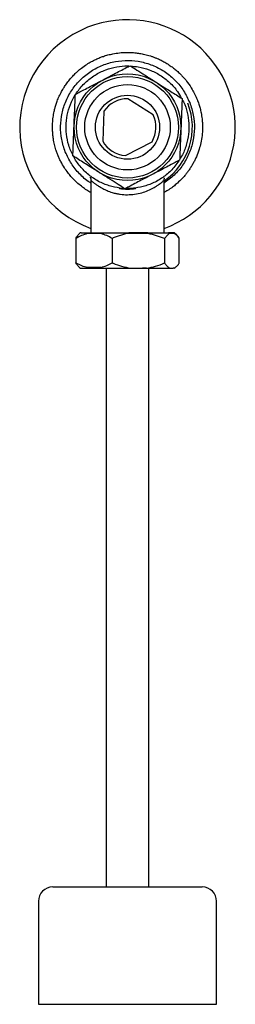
# Model space of a CAD drawing. Header units: millimetres. Extents: x 3927.592 to 3927.653, y 1912.968 to 1913.245.
import ezdxf

# ---------------------------------------------------------------- set-up
doc = ezdxf.new("R2010")
doc.units = ezdxf.units.MM
doc.layers.add('SANINDUSA', color=3, linetype='Continuous')

msp = doc.modelspace()

# ---------------------------------------------------------------- linework, layer by layer
at = {"layer": 'SANINDUSA'}
for p, q in [((3927.629837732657, 1913.218526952), (3927.622714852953, 1913.223033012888)), ((3927.616016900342, 1913.219519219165), (3927.615675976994, 1913.211097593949)), ((3927.622067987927, 1913.207053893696), (3927.629531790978, 1913.210969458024)), ((3927.612159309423, 1913.201006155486), (3927.612143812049, 1913.201001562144)), ((3927.612390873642, 1913.200200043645), (3927.612390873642, 1913.185348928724)), ((3927.632890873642, 1913.185348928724), (3927.632890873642, 1913.200200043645)), ((3927.621781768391, 1913.197827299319), (3927.620452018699, 1913.197922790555)), ((3927.609436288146, 1913.185294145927), (3927.609193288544, 1913.185099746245)), ((3927.609592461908, 1913.185348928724), (3927.61536678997, 1913.185348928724)), ((3927.615186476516, 1913.185098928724), (3927.611342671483, 1913.185098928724)), ((3927.62240650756, 1913.185098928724), (3927.61860359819, 1913.183906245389)), ((3927.628445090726, 1913.185098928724), (3927.622406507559, 1913.185098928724)), ((3927.628385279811, 1913.185348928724), (3927.622997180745, 1913.185348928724)), ((3927.635659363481, 1913.185348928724), (3927.634115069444, 1913.185348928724)), ((3927.63589948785, 1913.185098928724), (3927.634355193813, 1913.185098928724)), ((3927.636070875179, 1913.185077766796), (3927.635815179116, 1913.185294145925)), ((3927.608165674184, 1913.18375971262), (3927.608165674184, 1913.176938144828)), ((3927.618363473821, 1913.18375971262), (3927.618363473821, 1913.176938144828)), ((3927.61860359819, 1913.183906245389), (3927.618592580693, 1913.183901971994)), ((3927.633038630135, 1913.183701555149), (3927.633038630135, 1913.176848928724)), ((3927.637175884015, 1913.17679161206), (3927.637175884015, 1913.18375971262)), ((3927.608095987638, 1913.176938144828), (3927.608165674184, 1913.176938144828)), ((3927.618592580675, 1913.176795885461), (3927.61860359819, 1913.17679161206)), ((3927.637175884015, 1913.17679161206), (3927.637178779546, 1913.176795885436)), ((3927.609193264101, 1913.175598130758), (3927.609436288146, 1913.175403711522)), ((3927.615186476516, 1913.175598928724), (3927.611342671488, 1913.175598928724)), ((3927.611522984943, 1913.175348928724), (3927.61536678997, 1913.175348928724)), ((3927.616640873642, 1913.175348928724), (3927.616640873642, 1913.001332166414)), ((3927.624660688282, 1913.175348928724), (3927.626841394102, 1913.175348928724)), ((3927.628640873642, 1913.001332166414), (3927.628640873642, 1913.175348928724)), ((3927.634814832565, 1913.175348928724), (3927.635439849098, 1913.175348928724)), ((3927.60164088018, 1913.001332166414), (3927.643640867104, 1913.001332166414)), ((3927.597640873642, 1912.997332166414), (3927.597640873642, 1912.968332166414)), ((3927.647640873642, 1912.968332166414), (3927.647640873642, 1912.997332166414)), ((3927.597640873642, 1912.968332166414), (3927.647640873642, 1912.968332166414))]:
    msp.add_line(p, q, dxfattribs=at)
for radius in [0.0149999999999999, 0.01428746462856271, 0.01200000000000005, 0.009000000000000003]:
    msp.add_circle((3927.622640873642, 1913.215033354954), radius, dxfattribs=at)
for centre, radius, start, end in [((3927.622640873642, 1913.215033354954), 0.03025000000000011, 289.8063975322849, 111.6999328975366), ((3927.622640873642, 1913.215033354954), 0.03025000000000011, 111.6999328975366, 250.1936024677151), ((3927.622640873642, 1913.215033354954), 0.008000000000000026, 89.4701546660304, 145.8934934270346), ((3927.622640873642, 1913.215033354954), 0.01821205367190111, 304.250633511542, 21.69993288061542), ((3927.622640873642, 1913.215033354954), 0.00800000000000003, 329.4701546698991, 25.8934934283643), ((3927.622640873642, 1913.215033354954), 0.008000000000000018, 209.4701546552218, 265.8934934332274), ((3927.609592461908, 1913.185098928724), 0.0002499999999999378, 90, 128.6598082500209), ((3927.635659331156, 1913.185099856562), 0.000249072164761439, 51.26538257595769, 89.99256410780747), ((3927.609592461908, 1913.175598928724), 0.000250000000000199, 231.3401917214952, 270), ((3927.601640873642, 1912.997332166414), 0.003999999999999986, 90, 180), ((3927.643640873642, 1912.997332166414), 0.004000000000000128, 0, 90)]:
    msp.add_arc(centre, radius, start, end, dxfattribs=at)
for points, knots in [([(3927.612390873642, 1913.196643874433), (3927.611990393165, 1913.196874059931), (3927.611170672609, 1913.197345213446), (3927.609946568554, 1913.198210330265), (3927.608714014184, 1913.199212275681), (3927.607647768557, 1913.200234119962), (3927.606712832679, 1913.201252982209), (3927.605840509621, 1913.202320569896), (3927.604863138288, 1913.20370606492), (3927.604068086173, 1913.205073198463), (3927.603541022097, 1913.206155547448), (3927.603297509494, 1913.206706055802), (3927.603180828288, 1913.206983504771), (3927.603123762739, 1913.207122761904), (3927.603095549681, 1913.20719252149), (3927.603081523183, 1913.207227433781), (3927.603074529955, 1913.207244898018), (3927.603071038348, 1913.207253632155), (3927.603069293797, 1913.207257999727), (3927.603068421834, 1913.20726018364), (3927.603067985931, 1913.207261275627), (3927.603067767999, 1913.207261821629), (3927.603067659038, 1913.207262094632), (3927.603067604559, 1913.207262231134), (3927.60306757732, 1913.207262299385), (3927.6030675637, 1913.20726233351), (3927.603067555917, 1913.207262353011), (3927.603007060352, 1913.2074139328), (3927.602826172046, 1913.207886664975), (3927.602498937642, 1913.208845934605), (3927.602128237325, 1913.210197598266), (3927.601846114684, 1913.21164958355), (3927.601677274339, 1913.213008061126), (3927.601598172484, 1913.214199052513), (3927.601585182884, 1913.21524833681), (3927.601615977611, 1913.216175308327), (3927.601675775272, 1913.2170015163), (3927.601767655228, 1913.217824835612), (3927.601891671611, 1913.218643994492), (3927.602034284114, 1913.219391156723), (3927.602208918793, 1913.22015511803), (3927.602442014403, 1913.22102222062), (3927.602801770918, 1913.222136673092), (3927.60331024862, 1913.223428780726), (3927.603938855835, 1913.224743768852), (3927.604617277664, 1913.225942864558), (3927.605335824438, 1913.22705032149), (3927.606120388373, 1913.228112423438), (3927.607009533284, 1913.229164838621), (3927.607865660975, 1913.230054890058), (3927.608770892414, 1913.23089502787), (3927.609833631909, 1913.231774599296), (3927.611115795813, 1913.232680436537), (3927.61246501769, 1913.233482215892), (3927.613697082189, 1913.234105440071), (3927.61482698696, 1913.234592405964), (3927.615956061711, 1913.235008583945), (3927.617181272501, 1913.235384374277), (3927.618370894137, 1913.235664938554), (3927.61929828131, 1913.235829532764), (3927.620053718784, 1913.235937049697), (3927.620989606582, 1913.236038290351), (3927.622475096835, 1913.236115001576), (3927.624107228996, 1913.236062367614), (3927.62571379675, 1913.235878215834), (3927.626889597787, 1913.235665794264), (3927.627875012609, 1913.235434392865), (3927.628672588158, 1913.235213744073), (3927.62945961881, 1913.234962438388), (3927.630236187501, 1913.234680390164), (3927.630950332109, 1913.234389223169), (3927.631733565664, 1913.234035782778), (3927.632625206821, 1913.233586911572), (3927.633550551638, 1913.23305475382), (3927.634329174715, 1913.232553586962), (3927.634891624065, 1913.232162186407), (3927.635360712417, 1913.231816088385), (3927.635803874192, 1913.231471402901), (3927.636269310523, 1913.23108849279), (3927.636754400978, 1913.230664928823), (3927.637256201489, 1913.230198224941), (3927.637822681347, 1913.229635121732), (3927.638596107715, 1913.228800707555), (3927.63966807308, 1913.227478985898), (3927.641023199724, 1913.225466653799), (3927.641780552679, 1913.223774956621), (3927.64220805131, 1913.222820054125)], [0, 0, 0, 0, 0.01720088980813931, 0.03520751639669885, 0.05577039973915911, 0.07633012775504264, 0.09016096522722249, 0.1072689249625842, 0.1276549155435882, 0.1532693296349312, 0.1660820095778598, 0.1724892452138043, 0.1756930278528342, 0.1772949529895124, 0.1780959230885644, 0.1784964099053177, 0.1786966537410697, 0.1787967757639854, 0.1788468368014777, 0.1788718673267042, 0.1788843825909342, 0.1788906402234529, 0.1788937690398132, 0.1788953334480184, 0.1788961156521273, 0.1788965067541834, 0.1788967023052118, 0.1788968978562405, 0.1849767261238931, 0.1977514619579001, 0.216641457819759, 0.2371450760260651, 0.2527981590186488, 0.2676128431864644, 0.2815900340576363, 0.2918736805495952, 0.3021579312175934, 0.3124429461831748, 0.3227288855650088, 0.33301590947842, 0.3407731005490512, 0.3519199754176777, 0.3664557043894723, 0.384378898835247, 0.4036091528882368, 0.4207057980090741, 0.4356693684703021, 0.4527658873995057, 0.4698633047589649, 0.4869620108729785, 0.4987392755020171, 0.5158591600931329, 0.5383178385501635, 0.5571478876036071, 0.5742817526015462, 0.5897204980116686, 0.6029593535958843, 0.6190943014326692, 0.6374344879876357, 0.6484546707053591, 0.6541732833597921, 0.6658598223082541, 0.6835121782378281, 0.7095497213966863, 0.7265835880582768, 0.7437209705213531, 0.7540287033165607, 0.7642854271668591, 0.7745425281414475, 0.78480001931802, 0.7950579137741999, 0.803266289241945, 0.8168077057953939, 0.8322302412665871, 0.8430098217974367, 0.8512955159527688, 0.8577543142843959, 0.8647254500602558, 0.8722089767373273, 0.880204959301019, 0.8887134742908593, 0.8977346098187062, 0.9099569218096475, 0.9310796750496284, 0.9610969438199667, 0.9999999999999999, 0.9999999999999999, 0.9999999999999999, 0.9999999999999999]), ([(3927.605188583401, 1913.208088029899), (3927.604798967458, 1913.209256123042), (3927.604019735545, 1913.21159230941), (3927.603746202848, 1913.215300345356), (3927.604150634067, 1913.218978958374), (3927.605278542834, 1913.222511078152), (3927.607070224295, 1913.225754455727), (3927.60946120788, 1913.228586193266), (3927.612358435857, 1913.230897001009), (3927.615650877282, 1913.232598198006), (3927.619211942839, 1913.233624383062), (3927.622904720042, 1913.233936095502), (3927.626587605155, 1913.233521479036), (3927.630117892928, 1913.232396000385), (3927.633364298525, 1913.23060465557), (3927.636185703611, 1913.228209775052), (3927.638534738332, 1913.225327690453), (3927.639573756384, 1913.223094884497), (3927.640093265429, 1913.22197848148)], [0, 0, 0, 0, 0.06249996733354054, 0.1249999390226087, 0.187499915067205, 0.2499998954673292, 0.3124998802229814, 0.3749998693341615, 0.4374998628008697, 0.4999998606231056, 0.5624998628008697, 0.6249998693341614, 0.6874998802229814, 0.7499998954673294, 0.8124999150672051, 0.8749999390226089, 0.9374999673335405, 1, 1, 1, 1]), ([(3927.620452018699, 1913.197922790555), (3927.619451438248, 1913.198103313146), (3927.617395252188, 1913.19847428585), (3927.614436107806, 1913.19974914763), (3927.61165934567, 1913.201585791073), (3927.609250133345, 1913.203982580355), (3927.607356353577, 1913.206801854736), (3927.60607051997, 1913.209877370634), (3927.605412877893, 1913.213022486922), (3927.605336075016, 1913.216135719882), (3927.60580729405, 1913.219214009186), (3927.606858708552, 1913.222250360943), (3927.608524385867, 1913.225137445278), (3927.610760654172, 1913.227695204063), (3927.613454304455, 1913.229761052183), (3927.616442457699, 1913.231251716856), (3927.619536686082, 1913.232066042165), (3927.621800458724, 1913.23237306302), (3927.622979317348, 1913.232255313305), (3927.623148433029, 1913.232238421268)], [0, 0, 0, 0, 0.05802689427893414, 0.1192448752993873, 0.1827917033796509, 0.2475703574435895, 0.3123490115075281, 0.375895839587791, 0.4371138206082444, 0.4951407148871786, 0.5531676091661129, 0.6143855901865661, 0.6779324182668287, 0.7427110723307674, 0.8074897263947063, 0.8710365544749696, 0.9322545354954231, 0.990281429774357, 1, 1, 1, 1]), ([(3927.615672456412, 1913.228316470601), (3927.616194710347, 1913.228590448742), (3927.617256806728, 1913.22914763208), (3927.61893006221, 1913.230025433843), (3927.620641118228, 1913.230923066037), (3927.622141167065, 1913.231710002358), (3927.622997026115, 1913.232158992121), (3927.623341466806, 1913.232339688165)], [0, 0, 0, 0, 0.1809864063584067, 0.3680680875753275, 0.6003402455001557, 0.8391568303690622, 1, 1, 1, 1]), ([(3927.623341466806, 1913.232339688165), (3927.623970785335, 1913.231941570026), (3927.625250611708, 1913.23113192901), (3927.627182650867, 1913.22990968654), (3927.628917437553, 1913.228812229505), (3927.629970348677, 1913.228146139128), (3927.63055204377, 1913.227778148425), (3927.630660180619, 1913.227709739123)], [0, 0, 0, 0, 0.3028914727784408, 0.6159813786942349, 0.7884009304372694, 0.9606638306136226, 1, 1, 1, 1]), ([(3927.623558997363, 1913.23220207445), (3927.624266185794, 1913.232161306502), (3927.6260437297, 1913.232058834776), (3927.628837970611, 1913.231228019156), (3927.631831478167, 1913.229769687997), (3927.634506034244, 1913.22768507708), (3927.636532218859, 1913.225475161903), (3927.637398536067, 1913.223856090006), (3927.637729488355, 1913.223237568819)], [0, 0, 0, 0, 0.1208043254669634, 0.3036460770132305, 0.4934434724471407, 0.6869200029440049, 0.8803965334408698, 1, 1, 1, 1]), ([(3927.608003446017, 1913.224293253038), (3927.608413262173, 1913.224508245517), (3927.609293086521, 1913.224969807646), (3927.610807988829, 1913.225764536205), (3927.612430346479, 1913.226615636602), (3927.614074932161, 1913.227478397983), (3927.615134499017, 1913.228034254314), (3927.615672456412, 1913.228316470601)], [0, 0, 0, 0, 0.1906987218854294, 0.4094064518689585, 0.6328599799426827, 0.8135977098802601, 1, 1, 1, 1]), ([(3927.630660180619, 1913.227709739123), (3927.631503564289, 1913.227176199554), (3927.632942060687, 1913.226266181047), (3927.634830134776, 1913.225071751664), (3927.636461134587, 1913.22403995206), (3927.637449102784, 1913.223414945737), (3927.637978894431, 1913.223079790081)], [0, 0, 0, 0, 0.305797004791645, 0.5215750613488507, 0.7434476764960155, 1, 1, 1, 1]), ([(3927.607653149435, 1913.215640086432), (3927.607693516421, 1913.216637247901), (3927.607762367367, 1913.218338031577), (3927.60785273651, 1913.220570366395), (3927.607930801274, 1913.222498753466), (3927.607978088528, 1913.223666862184), (3927.608003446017, 1913.224293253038)], [0, 0, 0, 0, 0.3057970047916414, 0.5215750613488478, 0.7434476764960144, 1, 1, 1, 1]), ([(3927.64220805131, 1913.222820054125), (3927.642369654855, 1913.22239063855), (3927.642673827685, 1913.221582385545), (3927.643034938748, 1913.220327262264), (3927.643350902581, 1913.218950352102), (3927.643576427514, 1913.217486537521), (3927.643689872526, 1913.216036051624), (3927.643710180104, 1913.214458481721), (3927.643590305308, 1913.212665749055), (3927.643261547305, 1913.210696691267), (3927.642737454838, 1913.208695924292), (3927.642144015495, 1913.207075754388), (3927.641540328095, 1913.205756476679), (3927.641065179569, 1913.204838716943), (3927.640545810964, 1913.203945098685), (3927.640018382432, 1913.203130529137), (3927.639466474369, 1913.202358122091), (3927.638866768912, 1913.201594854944), (3927.638145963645, 1913.200767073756), (3927.637207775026, 1913.199805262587), (3927.636163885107, 1913.198875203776), (3927.635167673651, 1913.198106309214), (3927.634504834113, 1913.197644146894), (3927.633902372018, 1913.197249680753), (3927.63341025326, 1913.196940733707), (3927.633004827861, 1913.196720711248), (3927.632890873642, 1913.196658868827)], [0, 0, 0, 0, 0.04537625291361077, 0.0854079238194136, 0.1291013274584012, 0.1850777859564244, 0.2317597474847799, 0.2729332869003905, 0.3410834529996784, 0.4092116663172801, 0.4701226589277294, 0.5454888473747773, 0.5795515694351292, 0.6136190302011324, 0.647692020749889, 0.6817713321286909, 0.7095874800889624, 0.7415874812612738, 0.7777690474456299, 0.8181288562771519, 0.8744465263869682, 0.9159244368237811, 0.9425643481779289, 0.9543673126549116, 0.9871738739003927, 0.9999999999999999, 0.9999999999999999, 0.9999999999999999, 0.9999999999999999]), ([(3927.640093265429, 1913.22197848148), (3927.640482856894, 1913.22081040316), (3927.641262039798, 1913.218474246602), (3927.641535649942, 1913.214766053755), (3927.641130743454, 1913.211088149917), (3927.640004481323, 1913.207553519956), (3927.638206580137, 1913.204319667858), (3927.6358479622, 1913.201463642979), (3927.633872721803, 1913.200017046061), (3927.632890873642, 1913.19929797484)], [0, 0, 0, 0, 0.1430947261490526, 0.2861894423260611, 0.4292841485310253, 0.5723788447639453, 0.7154735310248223, 0.8585682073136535, 1, 1, 1, 1]), ([(3927.637968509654, 1913.222823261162), (3927.638097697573, 1913.22260741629), (3927.638776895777, 1913.22147262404), (3927.639448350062, 1913.219199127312), (3927.639951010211, 1913.216140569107), (3927.639873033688, 1913.213017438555), (3927.639187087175, 1913.209893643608), (3927.638304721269, 1913.207504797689), (3927.637478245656, 1913.206324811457), (3927.637289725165, 1913.206055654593)], [0, 0, 0, 0, 0.04289766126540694, 0.2255320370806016, 0.3986462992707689, 0.5717605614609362, 0.7543949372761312, 0.9439770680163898, 1, 1, 1, 1]), ([(3927.637978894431, 1913.223079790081), (3927.637948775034, 1913.222335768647), (3927.637887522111, 1913.220822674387), (3927.637795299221, 1913.218544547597), (3927.637712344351, 1913.216495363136), (3927.637661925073, 1913.215249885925), (3927.637633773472, 1913.214554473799), (3927.637628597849, 1913.214426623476)], [0, 0, 0, 0, 0.3028835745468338, 0.6159653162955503, 0.7860456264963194, 0.9606648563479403, 1, 1, 1, 1]), ([(3927.607302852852, 1913.206986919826), (3927.607332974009, 1913.207730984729), (3927.607394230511, 1913.209244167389), (3927.607486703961, 1913.211528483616), (3927.607569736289, 1913.213579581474), (3927.607620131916, 1913.214824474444), (3927.607647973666, 1913.215512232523), (3927.607653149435, 1913.215640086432)], [0, 0, 0, 0, 0.3028914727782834, 0.6159813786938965, 0.7884009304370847, 0.9606638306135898, 1, 1, 1, 1]), ([(3927.637628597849, 1913.214426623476), (3927.637608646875, 1913.213933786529), (3927.637568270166, 1913.212936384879), (3927.637501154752, 1913.211278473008), (3927.637428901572, 1913.209493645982), (3927.637365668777, 1913.207931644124), (3927.637315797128, 1913.206699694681), (3927.637290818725, 1913.20608266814), (3927.637278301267, 1913.20577345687)], [0, 0, 0, 0, 0.1513818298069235, 0.3063660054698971, 0.5219240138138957, 0.7435703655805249, 0.8714951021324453, 1, 1, 1, 1]), ([(3927.612390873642, 1913.199340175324), (3927.612255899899, 1913.199413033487), (3927.611040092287, 1913.200069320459), (3927.609119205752, 1913.20189542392), (3927.606741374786, 1913.204729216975), (3927.605706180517, 1913.206968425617), (3927.605188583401, 1913.208088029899)], [0, 0, 0, 0, 0.0399629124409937, 0.3599752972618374, 0.6799876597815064, 0.9999999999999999, 0.9999999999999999, 0.9999999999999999, 0.9999999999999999]), ([(3927.614621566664, 1913.202356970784), (3927.613778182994, 1913.202890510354), (3927.612339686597, 1913.203800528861), (3927.610451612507, 1913.204994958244), (3927.608820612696, 1913.206026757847), (3927.6078326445, 1913.20665176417), (3927.607302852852, 1913.206986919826)], [0, 0, 0, 0, 0.3057970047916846, 0.5215750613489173, 0.7434476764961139, 1, 1, 1, 1]), ([(3927.637003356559, 1913.205629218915), (3927.636666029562, 1913.205092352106), (3927.635725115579, 1913.203594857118), (3927.633606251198, 1913.201596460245), (3927.630849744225, 1913.199746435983), (3927.6278855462, 1913.198474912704), (3927.625829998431, 1913.198103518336), (3927.624829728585, 1913.197922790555)], [0, 0, 0, 0, 0.1275768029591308, 0.3558529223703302, 0.5797881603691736, 0.7955166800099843, 1, 1, 1, 1]), ([(3927.637278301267, 1913.20577345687), (3927.63686848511, 1913.205558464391), (3927.635988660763, 1913.205096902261), (3927.634473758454, 1913.204302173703), (3927.632851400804, 1913.203451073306), (3927.631206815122, 1913.202588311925), (3927.630147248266, 1913.202032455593), (3927.629609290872, 1913.201750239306)], [0, 0, 0, 0, 0.190698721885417, 0.4094064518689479, 0.6328599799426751, 0.8135977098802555, 1, 1, 1, 1]), ([(3927.612130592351, 1913.200997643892), (3927.61215391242, 1913.200955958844), (3927.612185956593, 1913.200898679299), (3927.612280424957, 1913.200688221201), (3927.612337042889, 1913.200518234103), (3927.61238259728, 1913.200320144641), (3927.612389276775, 1913.200169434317), (3927.612392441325, 1913.200098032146)], [0, 0, 0, 0, 0.4631357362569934, 0.6363961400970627, 0.7773930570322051, 0.8945353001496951, 1, 1, 1, 1]), ([(3927.621940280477, 1913.197727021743), (3927.621310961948, 1913.198125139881), (3927.620031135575, 1913.198934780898), (3927.618099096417, 1913.200157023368), (3927.616364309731, 1913.201254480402), (3927.615311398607, 1913.20192057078), (3927.614729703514, 1913.202288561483), (3927.614621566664, 1913.202356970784)], [0, 0, 0, 0, 0.3028914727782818, 0.615981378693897, 0.7884009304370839, 0.9606638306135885, 1, 1, 1, 1]), ([(3927.629609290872, 1913.201750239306), (3927.629087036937, 1913.201476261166), (3927.628024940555, 1913.200919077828), (3927.626351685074, 1913.200041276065), (3927.624640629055, 1913.199143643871), (3927.623140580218, 1913.198356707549), (3927.622284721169, 1913.197907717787), (3927.621940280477, 1913.197727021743)], [0, 0, 0, 0, 0.180986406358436, 0.3680680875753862, 0.6003402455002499, 0.8391568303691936, 1, 1, 1, 1]), ([(3927.612390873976, 1913.2000978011), (3927.61242909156, 1913.200055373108), (3927.612486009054, 1913.19999218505), (3927.612827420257, 1913.19969515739), (3927.613124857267, 1913.199455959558), (3927.613445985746, 1913.199211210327), (3927.613758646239, 1913.198983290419), (3927.614105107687, 1913.198743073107), (3927.614521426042, 1913.198465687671), (3927.614938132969, 1913.198207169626), (3927.615451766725, 1913.197912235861), (3927.615980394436, 1913.197634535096), (3927.61661112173, 1913.197336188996), (3927.617259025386, 1913.197063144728), (3927.617938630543, 1913.196812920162), (3927.618730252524, 1913.196563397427), (3927.619607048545, 1913.196342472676), (3927.620925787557, 1913.196109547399), (3927.622627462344, 1913.196009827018), (3927.624694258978, 1913.196162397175), (3927.626659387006, 1913.196561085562), (3927.62843341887, 1913.197191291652), (3927.629790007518, 1913.197875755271), (3927.630805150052, 1913.198492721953), (3927.631533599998, 1913.198993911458), (3927.63207488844, 1913.199407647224), (3927.63245131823, 1913.19971571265), (3927.632703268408, 1913.19993193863), (3927.632861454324, 1913.20007391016), (3927.632881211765, 1913.200092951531), (3927.632890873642, 1913.200102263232)], [0, 0, 0, 0, 0.06142221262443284, 0.09147617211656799, 0.123814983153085, 0.1433480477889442, 0.1643697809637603, 0.1868912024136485, 0.206020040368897, 0.233353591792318, 0.2500141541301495, 0.2782209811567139, 0.3025663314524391, 0.3268245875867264, 0.3524354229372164, 0.3761283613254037, 0.4084066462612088, 0.4383864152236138, 0.4999757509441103, 0.5606673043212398, 0.623902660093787, 0.686576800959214, 0.7496124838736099, 0.792861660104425, 0.8355794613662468, 0.8755967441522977, 0.9080080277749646, 0.9381037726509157, 0.9697312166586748, 1, 1, 1, 1]), ([(3927.632890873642, 1913.200102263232), (3927.632892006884, 1913.20014574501), (3927.632894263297, 1913.20023232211), (3927.632911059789, 1913.200355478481), (3927.632933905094, 1913.200466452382), (3927.632972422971, 1913.200606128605), (3927.633019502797, 1913.200738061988), (3927.633060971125, 1913.20084109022), (3927.633025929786, 1913.200826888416), (3927.633007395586, 1913.200819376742)], [0, 0, 0, 0, 0.06782490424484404, 0.1350469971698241, 0.205906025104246, 0.2842621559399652, 0.4744025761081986, 0.721998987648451, 1, 1, 1, 1]), ([(3927.624861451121, 1913.197674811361), (3927.624121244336, 1913.197596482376), (3927.622640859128, 1913.197439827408), (3927.621160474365, 1913.197596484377), (3927.620420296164, 1913.197674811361)], [0, 0, 0, 0, 0.5000095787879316, 1, 1, 1, 1]), ([(3927.624829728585, 1913.197922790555), (3927.624100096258, 1913.197828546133), (3927.623186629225, 1913.197710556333), (3927.62227316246, 1913.197789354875), (3927.622089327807, 1913.197805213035)], [0, 0, 0, 0, 0.7987505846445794, 1, 1, 1, 1]), ([(3927.611342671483, 1913.185098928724), (3927.610800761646, 1913.184936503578), (3927.609717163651, 1913.184611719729), (3927.608682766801, 1913.184043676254), (3927.608165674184, 1913.18375971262)], [0, 0, 0, 0, 0.5001022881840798, 0.9999999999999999, 0.9999999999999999, 0.9999999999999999, 0.9999999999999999]), ([(3927.60819434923, 1913.183954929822), (3927.608400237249, 1913.184243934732), (3927.608731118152, 1913.184708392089), (3927.609079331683, 1913.185005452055), (3927.609193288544, 1913.185099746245)], [0, 0, 0, 0, 0.6222420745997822, 1, 1, 1, 1]), ([(3927.618363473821, 1913.18375971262), (3927.61784621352, 1913.184043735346), (3927.616811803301, 1913.184611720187), (3927.615728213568, 1913.184936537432), (3927.615186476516, 1913.185098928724)], [0, 0, 0, 0, 0.5000533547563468, 1, 1, 1, 1]), ([(3927.61536678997, 1913.185348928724), (3927.61593849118, 1913.185348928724), (3927.617088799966, 1913.185348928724), (3927.618996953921, 1913.185348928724), (3927.620980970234, 1913.185348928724), (3927.622327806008, 1913.185348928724), (3927.622997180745, 1913.185348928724)], [0, 0, 0, 0, 0.2484990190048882, 0.5000000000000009, 0.7515009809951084, 1, 1, 1, 1]), ([(3927.62838527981, 1913.185348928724), (3927.628972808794, 1913.185348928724), (3927.630154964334, 1913.185348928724), (3927.631710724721, 1913.185348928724), (3927.633077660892, 1913.185348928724), (3927.633770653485, 1913.185348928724), (3927.634115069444, 1913.185348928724)], [0, 0, 0, 0, 0.2484990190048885, 0.4999999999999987, 0.751500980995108, 1, 1, 1, 1]), ([(3927.633038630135, 1913.183701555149), (3927.632291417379, 1913.183998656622), (3927.630797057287, 1913.184592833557), (3927.629229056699, 1913.184930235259), (3927.628445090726, 1913.185098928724)], [0, 0, 0, 0, 0.500021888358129, 1, 1, 1, 1]), ([(3927.634355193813, 1913.185098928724), (3927.63413048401, 1913.18493021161), (3927.633681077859, 1913.184592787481), (3927.633252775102, 1913.183998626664), (3927.633038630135, 1913.183701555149)], [0, 0, 0, 0, 0.5000149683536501, 1, 1, 1, 1]), ([(3927.637175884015, 1913.18375971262), (3927.636968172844, 1913.184043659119), (3927.636552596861, 1913.184611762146), (3927.636117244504, 1913.184936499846), (3927.63589948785, 1913.185098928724)], [0, 0, 0, 0, 0.4998151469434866, 1, 1, 1, 1]), ([(3927.637087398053, 1913.183954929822), (3927.636881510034, 1913.184243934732), (3927.636550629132, 1913.184708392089), (3927.636202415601, 1913.184976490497), (3927.636070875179, 1913.185077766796)], [0, 0, 0, 0, 0.6222420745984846, 1, 1, 1, 1]), ([(3927.60819434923, 1913.183954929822), (3927.608185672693, 1913.18394353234), (3927.608177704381, 1913.183920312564), (3927.608166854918, 1913.183874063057), (3927.608165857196, 1913.183820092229), (3927.60816563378, 1913.183781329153), (3927.608165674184, 1913.18375971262)], [0, 0, 0, 0, 0.2454384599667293, 0.5000250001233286, 0.7211850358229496, 1, 1, 1, 1]), ([(3927.618363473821, 1913.18375971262), (3927.618381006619, 1913.18377544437), (3927.618411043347, 1913.183802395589), (3927.618468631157, 1913.183841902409), (3927.618527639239, 1913.183875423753), (3927.618571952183, 1913.183893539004), (3927.618592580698, 1913.183901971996)], [0, 0, 0, 0, 0.2924887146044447, 0.5010839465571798, 0.7677451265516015, 1, 1, 1, 1]), ([(3927.637175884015, 1913.18375971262), (3927.637176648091, 1913.183776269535), (3927.637178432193, 1913.183814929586), (3927.637163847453, 1913.183864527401), (3927.637135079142, 1913.183915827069), (3927.637106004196, 1913.183939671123), (3927.637087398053, 1913.183954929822)], [0, 0, 0, 0, 0.2141832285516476, 0.5001133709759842, 0.6801039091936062, 1, 1, 1, 1]), ([(3927.60819434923, 1913.176742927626), (3927.60817574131, 1913.176758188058), (3927.608146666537, 1913.176782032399), (3927.608117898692, 1913.176833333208), (3927.608103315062, 1913.176882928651), (3927.608105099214, 1913.176921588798), (3927.608105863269, 1913.176938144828)], [0, 0, 0, 0, 0.3199285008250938, 0.4998865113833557, 0.7858287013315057, 1, 1, 1, 1]), ([(3927.608165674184, 1913.176938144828), (3927.608161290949, 1913.176918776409), (3927.608152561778, 1913.176880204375), (3927.608155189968, 1913.176825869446), (3927.608168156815, 1913.176777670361), (3927.608185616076, 1913.176754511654), (3927.60819434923, 1913.176742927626)], [0, 0, 0, 0, 0.2510680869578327, 0.4999998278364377, 0.7498990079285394, 1, 1, 1, 1]), ([(3927.608165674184, 1913.176938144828), (3927.608682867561, 1913.176654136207), (3927.60971726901, 1913.176086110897), (3927.610800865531, 1913.17576132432), (3927.611342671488, 1913.175598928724)], [0, 0, 0, 0, 0.4999928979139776, 1, 1, 1, 1]), ([(3927.609210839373, 1913.175620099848), (3927.609079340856, 1913.175721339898), (3927.608731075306, 1913.1759894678), (3927.608400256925, 1913.176453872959), (3927.608194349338, 1913.17674292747)], [0, 0, 0, 0, 0.3775811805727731, 1, 1, 1, 1]), ([(3927.615186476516, 1913.175598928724), (3927.615728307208, 1913.175761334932), (3927.616811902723, 1913.176086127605), (3927.617846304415, 1913.176654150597), (3927.618363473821, 1913.176938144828)], [0, 0, 0, 0, 0.5000303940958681, 1, 1, 1, 1]), ([(3927.618363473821, 1913.176938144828), (3927.618381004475, 1913.176922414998), (3927.618411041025, 1913.176895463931), (3927.618468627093, 1913.176855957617), (3927.618527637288, 1913.176822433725), (3927.618571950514, 1913.176804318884), (3927.618592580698, 1913.176795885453)], [0, 0, 0, 0, 0.2924546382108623, 0.5010838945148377, 0.7677277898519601, 1, 1, 1, 1]), ([(3927.61860359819, 1913.17679161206), (3927.619395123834, 1913.176487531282), (3927.620988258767, 1913.175875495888), (3927.622661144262, 1913.175561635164), (3927.623502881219, 1913.175403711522)], [0, 0, 0, 0, 0.4968352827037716, 1, 1, 1, 1]), ([(3927.627999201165, 1913.175403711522), (3927.628853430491, 1913.175564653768), (3927.630575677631, 1913.1758891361), (3927.632213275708, 1913.176527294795), (3927.633038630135, 1913.176848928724)], [0, 0, 0, 0, 0.4959969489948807, 1, 1, 1, 1]), ([(3927.633038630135, 1913.176848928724), (3927.633115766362, 1913.176740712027), (3927.633270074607, 1913.176524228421), (3927.633505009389, 1913.176232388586), (3927.633782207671, 1913.175926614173), (3927.634107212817, 1913.175624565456), (3927.634356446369, 1913.175478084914), (3927.634482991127, 1913.175403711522)], [0, 0, 0, 0, 0.165295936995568, 0.3306685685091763, 0.4960718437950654, 0.7441377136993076, 1, 1, 1, 1]), ([(3927.635771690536, 1913.175403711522), (3927.635930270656, 1913.175499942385), (3927.636198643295, 1913.175662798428), (3927.636549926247, 1913.176007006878), (3927.636801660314, 1913.176295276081), (3927.637003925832, 1913.176552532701), (3927.637118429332, 1913.176711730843), (3927.637175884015, 1913.17679161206)], [0, 0, 0, 0, 0.3303392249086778, 0.5590487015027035, 0.7476461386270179, 0.8733758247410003, 1, 1, 1, 1]), ([(3927.609630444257, 1913.175348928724), (3927.609624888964, 1913.175348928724), (3927.609609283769, 1913.175348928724), (3927.609932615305, 1913.175348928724), (3927.610542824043, 1913.175348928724), (3927.611197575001, 1913.175348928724), (3927.611522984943, 1913.175348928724)], [0, 0, 0, 0, 0.1561131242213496, 0.4385324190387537, 0.7209517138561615, 1, 1, 1, 1]), ([(3927.61536678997, 1913.175348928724), (3927.616059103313, 1913.175348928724), (3927.617455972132, 1913.175348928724), (3927.619804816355, 1913.175348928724), (3927.622240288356, 1913.175348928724), (3927.623858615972, 1913.175348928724), (3927.624660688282, 1913.175348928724)], [0, 0, 0, 0, 0.247809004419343, 0.5000000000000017, 0.7521909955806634, 1, 1, 1, 1]), ([(3927.623502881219, 1913.175403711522), (3927.623664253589, 1913.1753872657), (3927.624049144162, 1913.175348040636), (3927.624436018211, 1913.175348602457), (3927.624660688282, 1913.175348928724)], [0, 0, 0, 0, 0.419268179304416, 1, 1, 1, 1]), ([(3927.627999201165, 1913.175403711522), (3927.627837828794, 1913.1753872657), (3927.627452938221, 1913.175348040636), (3927.627066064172, 1913.175348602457), (3927.626841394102, 1913.175348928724)], [0, 0, 0, 0, 0.4192681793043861, 1, 1, 1, 1]), ([(3927.626841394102, 1913.175348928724), (3927.62771271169, 1913.175348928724), (3927.629476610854, 1913.175348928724), (3927.631743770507, 1913.175348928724), (3927.63362615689, 1913.175348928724), (3927.634421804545, 1913.175348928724), (3927.634814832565, 1913.175348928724)], [0, 0, 0, 0, 0.2469862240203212, 0.4999999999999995, 0.7530137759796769, 1, 1, 1, 1]), ([(3927.634482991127, 1913.175403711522), (3927.63449833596, 1913.175396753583), (3927.634521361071, 1913.175386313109), (3927.63455217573, 1913.17537670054), (3927.634583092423, 1913.175368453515), (3927.63462773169, 1913.175359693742), (3927.63467541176, 1913.175354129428), (3927.634718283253, 1913.175351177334), (3927.634761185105, 1913.175349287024), (3927.634793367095, 1913.175349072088), (3927.634814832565, 1913.175348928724)], [0, 0, 0, 0, 0.1395572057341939, 0.2094073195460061, 0.2791000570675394, 0.4193281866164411, 0.61281096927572, 0.7095782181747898, 0.8062879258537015, 1, 1, 1, 1]), ([(3927.635771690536, 1913.175403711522), (3927.635756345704, 1913.175396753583), (3927.635733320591, 1913.175386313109), (3927.635702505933, 1913.17537670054), (3927.635671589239, 1913.175368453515), (3927.635626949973, 1913.175359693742), (3927.635579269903, 1913.175354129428), (3927.63553639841, 1913.175351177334), (3927.635493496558, 1913.175349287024), (3927.635461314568, 1913.175349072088), (3927.635439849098, 1913.175348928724)], [0, 0, 0, 0, 0.1395572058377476, 0.2094073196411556, 0.2791000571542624, 0.4193281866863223, 0.612810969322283, 0.7095782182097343, 0.8062879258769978, 0.9999999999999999, 0.9999999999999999, 0.9999999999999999, 0.9999999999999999])]:
    msp.add_open_spline(points, degree=3, knots=knots, dxfattribs=at)
for points in [[(3927.620452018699, 1913.197922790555), (3927.620447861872, 1913.197890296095), (3927.620439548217, 1913.197825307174), (3927.620429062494, 1913.197743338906), (3927.620421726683, 1913.197685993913), (3927.620420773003, 1913.197678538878), (3927.620420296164, 1913.197674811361)], [(3927.624861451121, 1913.197674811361), (3927.624860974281, 1913.197678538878), (3927.624860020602, 1913.197685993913), (3927.624852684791, 1913.197743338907), (3927.624842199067, 1913.197825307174), (3927.624833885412, 1913.197890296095), (3927.624829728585, 1913.197922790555)]]:
    msp.add_open_spline(points, degree=3, dxfattribs=at)

doc.saveas('drawing.dxf')
